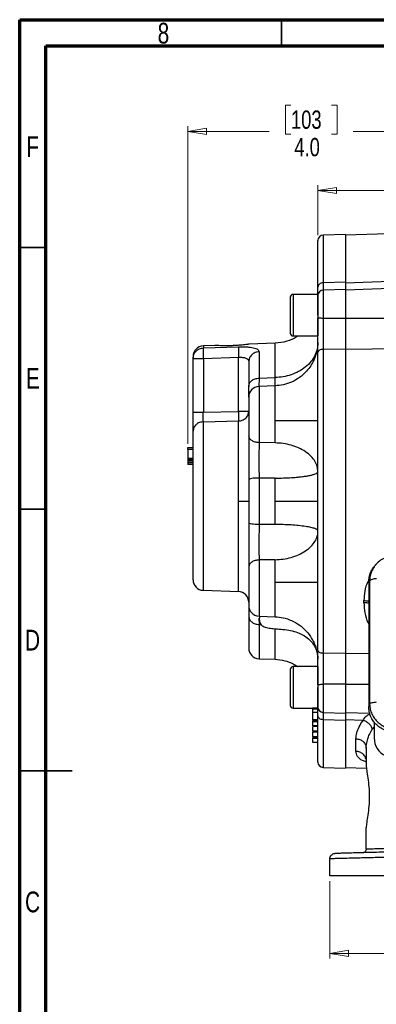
# Model space of a CAD drawing. Header units: inches. Extents: x 0.6 to 16.3, y 0.2 to 11.5.
# Tile 2 of 17: x 0.6 to 3.3, y 4.1 to 11.5. Entities that reach past the tile are written whole.
import ezdxf

# ---------------------------------------------------------------- set-up
doc = ezdxf.new("R2010")
doc.units = ezdxf.units.IN
doc.header["$MEASUREMENT"] = 0
doc.styles.add('SLDTEXTSTYLE0', font='TXT', dxfattribs={"width": 0.75})
doc.dimstyles.new('SLDDIMSTYLE0', dxfattribs={"dimtxt": 0.137795, "dimasz": 0.14, "dimexe": 0, "dimexo": 0.0625, "dimgap": 0.034449, "dimtad": 0, "dimdec": 1, "dimlfac": 1.5, "dimrnd": 1e-09, "dimzin": 4, "dimdsep": 46, "dimtxsty": 'SLDTEXTSTYLE0', "dimblk1": 'CLOSED', "dimblk2": 'CLOSED', "dimsah": 1, "dimcen": 0.09, "dimadec": 0, "dimazin": 1, "dimtfac": 1, "dimtdec": 1, "dimtofl": 0, "dimtmove": 0, "dimatfit": 3, "dimldrblk": 'CLOSED', "dimfxl": 0, "dimfrac": 2, "dimtolj": 1, "dimtzin": 12, "dimarcsym": 0})
doc.dimstyles.new('SLDDIMSTYLE1', dxfattribs={"dimtxt": 0.137795, "dimasz": 0.14, "dimexe": 0, "dimexo": 0.0625, "dimgap": 0.034449, "dimtad": 0, "dimdec": 1, "dimlfac": 1.5, "dimrnd": 1e-09, "dimzin": 12, "dimdsep": 46, "dimtxsty": 'SLDTEXTSTYLE0', "dimblk1": 'CLOSED', "dimblk2": 'CLOSED', "dimsah": 1, "dimcen": 0.09, "dimadec": 0, "dimazin": 3, "dimtfac": 1, "dimtdec": 1, "dimtofl": 0, "dimtmove": 0, "dimatfit": 3, "dimldrblk": 'CLOSED', "dimfxl": 0, "dimfrac": 2, "dimtolj": 1, "dimtzin": 12, "dimarcsym": 0})

# ---------------------------------------------------------------- blocks, each defined once
blk = doc.blocks.new('_Closed')
at = {"color": 0, "linetype": 'ByBlock', "lineweight": -2}
for p, q in [((-1, 0.166667), (0, 0)), ((-1, 0.166667), (-1, -0.166667)), ((0, 0), (-1, -0.166667)), ((0, 0), (-1, 0))]:
    blk.add_line(p, q, dxfattribs=at)
blk = doc.blocks.new('_D')
at = {"color": 7, "linetype": 'Continuous', "lineweight": 0}
for p, q in [((2.6308, 10.8544), (2.5888, 10.8544)), ((2.5888, 10.8544), (2.5888, 10.6356)), ((2.9362, 10.8544), (2.9782, 10.8544)), ((2.9782, 10.8544), (2.9782, 10.6356)), ((1.8547, 8.3075), (1.8547, 10.6953)), ((1.8547, 10.6559), (2.468, 10.6559)), ((2.5888, 10.6356), (2.6308, 10.6356)), ((2.9782, 10.6356), (2.9362, 10.6356)), ((4.5497, 10.6559), (3.0991, 10.6559))]:
    blk.add_line(p, q, dxfattribs=at)
at = {"color": 7, "linetype": 'Continuous', "lineweight": 18, "xscale": 0.14, "yscale": 0.14, "rotation": 180.0000000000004}
blk.add_blockref('_Closed', (1.8547, 10.6559), dxfattribs=at)
at = {"color": 7, "linetype": 'Continuous', "lineweight": 18, "xscale": 0.14, "yscale": 0.14}
blk.add_blockref('_Closed', (4.5497, 10.6559), dxfattribs=at)
at = {"color": 7, "linetype": 'Continuous', "lineweight": 18, "char_height": 0.1378, "attachment_point": 1, "style": 'SLDTEXTSTYLE0'}
for s, insert in [('103', (2.6308, 10.8132)), ('4.0', (2.6562, 10.6071))]:
    blk.add_mtext(s, dxfattribs=dict(at, insert=insert))
blk = doc.blocks.new('_D_1')
at = {"color": 7, "linetype": 'Continuous', "lineweight": 0}
for p, q in [((3.5674, 10.4096), (3.5254, 10.4096)), ((3.5254, 10.4096), (3.5254, 10.1909)), ((3.771, 10.4096), (3.813, 10.4096)), ((3.813, 10.4096), (3.813, 10.1909)), ((2.8334, 9.8751), (2.8334, 10.2506)), ((2.8334, 10.2112), (3.4046, 10.2112)), ((3.5254, 10.1909), (3.5674, 10.1909)), ((3.813, 10.1909), (3.771, 10.1909)), ((4.5497, 10.2112), (3.9339, 10.2112))]:
    blk.add_line(p, q, dxfattribs=at)
at = {"color": 7, "linetype": 'Continuous', "lineweight": 18, "xscale": 0.14, "yscale": 0.14}
for p, rotation in [((2.8334, 10.2112), 180.0000000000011), ((4.5497, 10.2112), 1.119555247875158e-12)]:
    blk.add_blockref('_Closed', p, dxfattribs=dict(at, rotation=rotation))
at = {"color": 7, "linetype": 'Continuous', "lineweight": 18, "char_height": 0.1378, "attachment_point": 1, "style": 'SLDTEXTSTYLE0'}
for s, insert in [('65', (3.5674, 10.3685)), ('2.6', (3.542, 10.1624))]:
    blk.add_mtext(s, dxfattribs=dict(at, insert=insert))
blk = doc.blocks.new('_D_4')
at = {"color": 7, "linetype": 'Continuous', "lineweight": 0}
for p, q in [((2.9231, 5.0186), (2.9231, 4.4353)), ((6.1764, 5.0186), (6.1764, 4.4353)), ((5.2621, 4.6732), (5.2202, 4.6732)), ((5.2202, 4.6732), (5.2202, 4.4544)), ((5.5676, 4.6732), (5.6096, 4.6732)), ((5.6096, 4.6732), (5.6096, 4.4544)), ((2.9231, 4.4747), (5.0993, 4.4747)), ((5.2202, 4.4544), (5.2621, 4.4544)), ((5.6096, 4.4544), (5.5676, 4.4544)), ((6.1764, 4.4747), (5.7304, 4.4747))]:
    blk.add_line(p, q, dxfattribs=at)
at = {"color": 7, "linetype": 'Continuous', "lineweight": 18, "xscale": 0.14, "yscale": 0.14, "rotation": 180.0000000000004}
blk.add_blockref('_Closed', (2.9231, 4.4747, -1.6791), dxfattribs=at)
at = {"color": 7, "linetype": 'Continuous', "lineweight": 18, "xscale": 0.14, "yscale": 0.14}
blk.add_blockref('_Closed', (6.1764, 4.4747, -1.6791), dxfattribs=at)
at = {"color": 7, "linetype": 'Continuous', "lineweight": 18, "char_height": 0.1378, "attachment_point": 1, "style": 'SLDTEXTSTYLE0'}
for s, insert in [('124', (5.2621, 4.632)), ('4.9', (5.2876, 4.4259))]:
    blk.add_mtext(s, dxfattribs=dict(at, insert=insert))

msp = doc.modelspace()

# ---------------------------------------------------------------- linework, layer by layer
at = {"color": 7, "linetype": 'Continuous', "lineweight": 70}
for p, q in [((0.5906, 0.1969), (0.5906, 11.4961)), ((0.5906, 11.4961), (16.3386, 11.4961)), ((0.7874, 0.3937), (0.7874, 11.2992)), ((0.7874, 11.2992), (16.1417, 11.2992))]:
    msp.add_line(p, q, dxfattribs=at)
at = {"color": 7, "linetype": 'Continuous', "lineweight": 35}
for p, q in [((2.5591, 11.2992), (2.5591, 11.4961)), ((0.7874, 9.7835), (0.5906, 9.7835)), ((0.7874, 7.815), (0.5906, 7.815)), ((0.5906, 5.8465), (0.9843, 5.8465)), ((0.7874, 5.8465), (0.5906, 5.8465))]:
    msp.add_line(p, q, dxfattribs=at)
at = {"color": 7, "linetype": 'Continuous', "lineweight": 25}
for p, q in [((4.5497, 9.9277), (3.04, 9.8749)), ((3.0401, 9.8816), (2.872, 9.8757)), ((3.0401, 9.5173), (4.5497, 9.5703)), ((3.0401, 9.5233), (2.872, 9.5173)), ((4.5497, 9.5148), (3.04, 9.4621)), ((2.6254, 9.4089), (2.6254, 9.1389)), ((2.8334, 9.4303), (2.6467, 9.4303)), ((2.8334, 9.4303), (2.8334, 9.1176)), ((3.0401, 9.4678), (2.872, 9.462)), ((2.8334, 9.3957), (2.8315, 9.379)), ((2.8334, 9.2739), (2.8334, 9.255)), ((3.0401, 9.25), (2.872, 9.2499)), ((4.5497, 9.2512), (3.0401, 9.2494)), ((2.6467, 9.1176), (2.8334, 9.1176)), ((2.058, 9.0467), (1.972, 9.0437)), ((1.972, 9.0283), (2.2362, 9.036)), ((2.5118, 9.0626), (2.3154, 9.0557)), ((2.3906, 8.999), (2.3906, 8.8007)), ((3.0401, 9.0189), (2.872, 9.0171)), ((2.872, 9.0171), (2.872, 6.7315)), ((4.5497, 9.0319), (3.0401, 9.016)), ((1.8947, 8.9494), (1.972, 8.9494)), ((1.8947, 8.5441), (1.8947, 8.9494)), ((1.972, 8.9494), (2.2362, 8.9572)), ((1.972, 8.9494), (1.972, 8.5441)), ((2.2362, 8.5498), (2.2362, 8.9572)), ((2.3906, 8.8007), (2.5117, 8.805)), ((2.5118, 8.7426), (2.3906, 8.7384)), ((1.972, 8.5441), (2.2362, 8.5498)), ((1.972, 8.4726), (2.2362, 8.4786)), ((2.5117, 8.3135), (2.3906, 8.3156)), ((1.8547, 8.2794), (1.8947, 8.2794)), ((1.8947, 8.2647), (1.8547, 8.2647)), ((1.8547, 8.2647), (1.8547, 8.1989)), ((1.8547, 8.2578), (1.8547, 8.2541)), ((1.8547, 8.1989), (1.8947, 8.1989)), ((1.8547, 8.1893), (1.8947, 8.1893)), ((1.8547, 8.1799), (1.8947, 8.1799)), ((1.8547, 8.1799), (1.8547, 8.1641)), ((1.8947, 8.1641), (1.8547, 8.1641)), ((1.8947, 8.1512), (1.8547, 8.1512)), ((2.3134, 8.0376), (2.3134, 7.8743)), ((2.5117, 8.0485), (2.3906, 8.0494)), ((2.3906, 8.0494), (2.3906, 7.6993)), ((2.5117, 7.8743), (2.5117, 8.0485)), ((2.2362, 7.8743), (2.3134, 7.8743)), ((2.3134, 7.8743), (2.3134, 7.7111)), ((2.5117, 7.8743), (2.8334, 7.8743)), ((2.5117, 7.7001), (2.5117, 7.8743)), ((2.5117, 7.7001), (2.3906, 7.6993)), ((2.5117, 7.4352), (2.3906, 7.4331)), ((3.2722, 7.4017), (3.2646, 7.3934)), ((3.2754, 7.4043), (3.2728, 7.4012)), ((3.2227, 7.2759), (3.2158, 7.2682)), ((3.2158, 7.2682), (3.2158, 6.3287)), ((3.2227, 7.2759), (3.2227, 6.3493)), ((1.972, 7.205), (2.2362, 7.1957)), ((3.1792, 7.1114), (3.1792, 7.1277)), ((2.3906, 7.0103), (2.5118, 7.0061)), ((2.3906, 6.9479), (2.4056, 6.9474)), ((2.3906, 6.6904), (2.5118, 6.6861)), ((3.0401, 6.7298), (2.872, 6.7315)), ((2.6254, 6.6097), (2.6254, 6.3397)), ((2.8334, 6.6311), (2.6467, 6.6311)), ((2.8334, 6.6311), (2.8334, 6.3184)), ((2.8334, 6.4937), (2.8334, 6.4747)), ((3.0401, 6.4987), (2.872, 6.4988)), ((2.6467, 6.3184), (2.8334, 6.3184)), ((2.8334, 6.3184), (2.7934, 6.3184)), ((2.8334, 6.3108), (2.7934, 6.3108)), ((3.2158, 6.3287), (3.2227, 6.3493)), ((2.8334, 6.2866), (2.7934, 6.2866)), ((2.8334, 6.2307), (2.7934, 6.2307)), ((2.7934, 6.2289), (2.8334, 6.2289)), ((2.7934, 6.2246), (2.7934, 6.2164)), ((2.872, 6.2867), (3.0401, 6.2809)), ((3.0401, 6.2254), (2.872, 6.2313)), ((3.04, 6.2865), (3.2232, 6.2802)), ((3.1728, 6.2267), (3.0401, 6.2314)), ((2.8334, 6.2164), (2.7934, 6.2164)), ((2.8334, 6.1852), (2.7934, 6.1852)), ((2.7934, 6.184), (2.8334, 6.184)), ((2.7934, 6.1485), (2.8334, 6.1485)), ((2.7934, 6.148), (2.8334, 6.148)), ((3.2564, 6.2146), (3.2564, 6.0952)), ((2.7934, 6.141), (2.8334, 6.141)), ((2.7934, 6.1058), (2.8334, 6.1058)), ((2.8334, 6.1012), (2.7934, 6.1012)), ((2.8334, 6.0904), (2.7934, 6.0904)), ((3.1192, 5.995), (3.1192, 6.089)), ((2.7934, 6.0638), (2.8334, 6.0638)), ((3.1964, 6.0177), (3.1964, 5.8897)), ((2.872, 5.873), (3.0401, 5.8671)), ((3.04, 5.8737), (3.1985, 5.8682)), ((3.1964, 5.2581), (3.1964, 5.4195)), ((2.9231, 5.0579), (2.9231, 5.186))]:
    msp.add_line(p, q, dxfattribs=at)
at = {"color": 8, "linetype": 'Continuous', "lineweight": 25}
for p, q in [((2.872, 9.8757), (2.872, 9.5173)), ((2.6467, 9.4303), (2.6467, 9.1176)), ((2.872, 9.462), (2.872, 9.2499)), ((1.972, 9.0437), (1.972, 9.0283)), ((2.3906, 8.7384), (2.3906, 8.3156)), ((1.972, 7.205), (1.972, 8.4726)), ((2.2362, 7.1957), (2.2362, 7.8743)), ((2.3906, 7.4331), (2.3906, 7.0103)), ((2.3906, 6.9479), (2.3906, 6.6904)), ((3.0401, 6.7327), (3.2158, 6.7309)), ((2.6467, 6.6311), (2.6467, 6.3184)), ((2.872, 6.4988), (2.872, 6.2867)), ((3.0401, 6.4992), (3.2158, 6.4992)), ((2.872, 6.2313), (2.872, 5.873)), ((3.2564, 6.1775), (3.2426, 6.1611))]:
    msp.add_line(p, q, dxfattribs=at)
at = {"color": 7, "linetype": 'Continuous', "lineweight": 25}
for centre, radius, start, end in [((2.8734, 9.8357), 0.04, 92, 180), ((2.6467, 9.4089), 0.0213, 90, 180), ((2.8734, 9.422), 0.04, 92, 180), ((2.6467, 9.1389), 0.0213, 180, 270), ((1.9747, 8.9637), 0.08, 92, 180), ((2.3934, 8.6584), 0.08, 92, 180), ((1.9747, 7.2849), 0.08, 180, 268), ((2.2334, 7.1158), 0.08, 0, 88), ((2.3934, 7.0903), 0.08, 180, 268.00001), ((2.3934, 6.7703), 0.08, 180, 268.00001), ((2.6467, 6.6097), 0.0213, 90, 180), ((2.6467, 6.3397), 0.0213, 180, 270), ((2.8734, 6.3267), 0.04, 180, 268), ((3.4107, 6.0974), 0.1543, 180.83455, 243.55199), ((2.8734, 5.913), 0.04, 180, 268)]:
    msp.add_arc(centre, radius, start, end, dxfattribs=at)
for points in [[(3.0401, 9.8816), (3.0401, 9.8796), (3.0401, 9.8756), (3.0401, 9.8437), (3.0401, 9.7933), (3.0401, 9.7225), (3.0401, 9.6341), (3.0401, 9.5602), (3.0401, 9.5233)], [(2.872, 9.5173), (2.8669, 9.5167), (2.8567, 9.5155), (2.844, 9.5078), (2.8351, 9.4971), (2.834, 9.4887), (2.8334, 9.4845)], [(2.872, 9.2499), (2.8669, 9.25), (2.8567, 9.2502), (2.844, 9.2514), (2.8351, 9.2531), (2.834, 9.2544), (2.8334, 9.255)], [(1.8947, 8.9494), (1.8959, 8.9595), (1.8982, 8.9798), (1.9159, 9.0055), (1.9413, 9.0239), (1.9618, 9.0268), (1.972, 9.0283)], [(2.3906, 8.999), (2.3804, 8.9975), (2.36, 8.9947), (2.3346, 8.977), (2.3169, 8.9522), (2.3146, 8.9327), (2.3134, 8.923)], [(2.872, 9.0171), (2.8669, 9.0167), (2.8567, 9.0158), (2.844, 9.0105), (2.8351, 9.0031), (2.834, 8.9972), (2.8334, 8.9943)], [(3.0401, 9.0189), (3.0401, 8.9622), (3.0401, 8.8488), (3.0401, 8.6655), (3.0401, 8.4751), (3.0401, 8.2782), (3.0401, 8.0773), (3.0401, 7.8743), (3.0401, 7.6713), (3.0401, 7.4704), (3.0401, 7.2736), (3.0401, 7.0831), (3.0401, 6.8999), (3.0401, 6.7865), (3.0401, 6.7298)], [(2.3134, 8.7382), (2.3146, 8.7462), (2.3169, 8.7622), (2.3346, 8.7826), (2.36, 8.7972), (2.3804, 8.7996), (2.3906, 8.8007)], [(1.8947, 8.5441), (1.8959, 8.5441), (1.8982, 8.5441), (1.9159, 8.5441), (1.9413, 8.5441), (1.9618, 8.5441), (1.972, 8.5441)], [(2.3134, 8.5498), (2.3123, 8.5498), (2.31, 8.5498), (2.2922, 8.5498), (2.2668, 8.5498), (2.2464, 8.5498), (2.2362, 8.5498)], [(1.972, 8.4726), (1.9618, 8.4713), (1.9413, 8.4686), (1.9159, 8.452), (1.8982, 8.4287), (1.8959, 8.4103), (1.8947, 8.4012)], [(2.5117, 8.3135), (2.5117, 8.3257), (2.5117, 8.35), (2.5117, 8.392), (2.5117, 8.4364), (2.5117, 8.467), (2.5117, 8.4823)], [(2.3906, 8.3156), (2.3804, 8.3166), (2.36, 8.3185), (2.3346, 8.3307), (2.3169, 8.3476), (2.3146, 8.361), (2.3134, 8.3677)], [(2.3906, 8.0494), (2.3804, 8.0492), (2.36, 8.0487), (2.3346, 8.046), (2.3169, 8.0421), (2.3146, 8.0391), (2.3134, 8.0376)], [(2.3906, 7.6993), (2.3804, 7.6995), (2.36, 7.6999), (2.3346, 7.7027), (2.3169, 7.7065), (2.3146, 7.7096), (2.3134, 7.7111)], [(2.3906, 7.4331), (2.3804, 7.4321), (2.36, 7.4301), (2.3346, 7.418), (2.3169, 7.401), (2.3146, 7.3877), (2.3134, 7.381)], [(2.5117, 7.2663), (2.5117, 7.2817), (2.5117, 7.3123), (2.5117, 7.3567), (2.5117, 7.3987), (2.5117, 7.423), (2.5117, 7.4352)], [(2.3134, 7.0105), (2.3146, 7.0025), (2.3169, 6.9864), (2.3346, 6.966), (2.36, 6.9515), (2.3804, 6.9491), (2.3906, 6.9479)], [(2.872, 6.7315), (2.8669, 6.732), (2.8567, 6.7328), (2.844, 6.7382), (2.8351, 6.7456), (2.834, 6.7514), (2.8334, 6.7544)], [(2.8334, 6.4937), (2.834, 6.4943), (2.8351, 6.4956), (2.844, 6.4973), (2.8567, 6.4985), (2.8669, 6.4987), (2.872, 6.4988)], [(2.872, 6.2313), (2.8669, 6.232), (2.8567, 6.2332), (2.844, 6.2408), (2.8351, 6.2515), (2.834, 6.26), (2.8334, 6.2642)], [(3.0401, 6.2254), (3.0401, 6.1885), (3.0401, 6.1145), (3.0401, 6.0262), (3.0401, 5.9554), (3.0401, 5.9049), (3.0401, 5.873), (3.0401, 5.8691), (3.0401, 5.8671)], [(3.1192, 6.089), (3.1294, 6.0876), (3.1498, 6.0849), (3.1752, 6.0683), (3.193, 6.0451), (3.1953, 6.0268), (3.1964, 6.0177)], [(3.1964, 5.2581), (3.196, 5.2547), (3.1953, 5.2478), (3.1893, 5.2391), (3.1807, 5.2329), (3.1739, 5.232), (3.1704, 5.2315)], [(2.9231, 5.186), (2.9237, 5.1912), (2.9248, 5.2015), (2.9338, 5.2146), (2.9466, 5.2239), (2.9569, 5.2253), (2.962, 5.226)], [(3.7128, 5.0579), (3.6778, 5.0579), (3.6077, 5.0579), (3.5052, 5.0579), (3.4066, 5.0579), (3.3136, 5.0579), (3.2277, 5.0579), (3.1503, 5.0579), (3.0826, 5.0579), (3.0256, 5.0579), (2.9803, 5.0579), (2.9476, 5.0579), (2.9269, 5.0579), (2.9244, 5.0579), (2.9231, 5.0579)]]:
    msp.add_open_spline(points, degree=3, dxfattribs=at)
for points, knots in [([(2.8334, 9.4845), (2.8334, 9.5193), (2.8334, 9.5896), (2.8334, 9.6751), (2.8334, 9.7454), (2.8334, 9.7967), (2.8334, 9.8296), (2.8334, 9.8337), (2.8334, 9.8357)], [0, 0, 0, 0, 0.159871, 0.322659, 0.488197, 0.657713, 0.828391, 1, 1, 1, 1]), ([(2.8334, 9.4186), (2.8334, 9.4185), (2.8334, 9.4173), (2.8334, 9.4272), (2.8334, 9.4481), (2.8334, 9.4724), (2.8334, 9.4845)], [0, 0, 0, 0, 0.037863, 0.358526, 0.67928, 1, 1, 1, 1]), ([(3.0401, 9.5233), (3.0401, 9.5125), (3.0401, 9.491), (3.0401, 9.4724), (3.0401, 9.4635), (3.0401, 9.4646), (3.0401, 9.4648)], [0, 0, 0, 0, 0.314247, 0.626862, 0.939392, 1, 1, 1, 1]), ([(2.8334, 9.2739), (2.8334, 9.2844), (2.8334, 9.3054), (2.8334, 9.3354), (2.8334, 9.3627), (2.8334, 9.3859), (2.8334, 9.4043), (2.8334, 9.4163), (2.8334, 9.4221), (2.8334, 9.4214), (2.8334, 9.4212)], [0, 0, 0, 0, 0.1352, 0.270399, 0.405598, 0.540798, 0.675997, 0.811196, 0.946395, 1, 1, 1, 1]), ([(3.0401, 9.4666), (3.0401, 9.4669), (3.0401, 9.4677), (3.0401, 9.4585), (3.0401, 9.4399), (3.0401, 9.4122), (3.0401, 9.3775), (3.0401, 9.3375), (3.0401, 9.2941), (3.0401, 9.2647), (3.0401, 9.25)], [0, 0, 0, 0, 0.061053, 0.195188, 0.329323, 0.463459, 0.597594, 0.731729, 0.865865, 1, 1, 1, 1]), ([(2.8334, 8.9943), (2.8334, 9.0138), (2.8334, 9.0527), (2.8334, 9.1183), (2.8334, 9.1865), (2.8334, 9.2322), (2.8334, 9.255)], [0, 0, 0, 0, 0.250001, 0.499962, 0.749995, 1, 1, 1, 1]), ([(2.872, 9.2499), (2.872, 9.2314), (2.8719, 9.1983), (2.8719, 9.1541), (2.8719, 9.1176), (2.8719, 9.0889), (2.8719, 9.0615), (2.872, 9.0386), (2.872, 9.0235), (2.872, 9.0171)], [0, 0, 0, 0, 0.227167, 0.405662, 0.543405, 0.681946, 0.778223, 0.906866, 1, 1, 1, 1]), ([(3.0401, 9.25), (3.0401, 9.2297), (3.0401, 9.1891), (3.0401, 9.1288), (3.0401, 9.0708), (3.0401, 9.0362), (3.0401, 9.0189)], [0, 0, 0, 0, 0.250657, 0.500013, 0.7493, 1, 1, 1, 1]), ([(2.682, 9.1176), (2.6784, 9.1149), (2.6539, 9.0963), (2.5966, 9.0728), (2.5411, 9.0661), (2.5117, 9.0625)], [0, 0, 0, 0, 0.074439, 0.509882, 1, 1, 1, 1]), ([(2.2627, 9.0492), (2.2524, 9.0483), (2.2318, 9.0466), (2.197, 9.0447), (2.162, 9.0438), (2.1288, 9.0438), (2.0995, 9.0445), (2.0765, 9.0456), (2.061, 9.0465), (2.059, 9.0466), (2.058, 9.0467)], [0, 0, 0, 0, 0.125273, 0.250246, 0.375386, 0.500422, 0.625069, 0.749904, 0.874944, 1, 1, 1, 1]), ([(2.2362, 9.036), (2.236, 9.0335), (2.2355, 9.0284), (2.2353, 9.0097), (2.2355, 8.9852), (2.236, 8.9666), (2.2362, 8.9572)], [0, 0, 0, 0, 0.250114, 0.5, 0.749886, 1, 1, 1, 1]), ([(2.2362, 9.036), (2.2466, 9.0362), (2.2674, 9.0366), (2.2971, 9.0357), (2.3243, 9.0335), (2.3555, 9.0285), (2.3844, 9.0184), (2.3885, 9.0055), (2.3906, 8.999)], [0, 0, 0, 0, 0.120862, 0.242382, 0.365041, 0.48991, 0.743079, 1, 1, 1, 1]), ([(2.3154, 9.0557), (2.3147, 9.0556), (2.3134, 9.0554), (2.3024, 9.0539), (2.2859, 9.0517), (2.2705, 9.05), (2.2627, 9.0492)], [0, 0, 0, 0, 0.249961, 0.499802, 0.748817, 1, 1, 1, 1]), ([(2.8334, 9.0676), (2.8333, 9.062), (2.8331, 9.051), (2.8306, 9.0292), (2.8265, 9.0067), (2.8214, 8.9866), (2.8152, 8.9662), (2.8028, 8.9339), (2.7807, 8.8933), (2.7449, 8.8467), (2.697, 8.8037), (2.6377, 8.7698), (2.5752, 8.7483), (2.5325, 8.7445), (2.5117, 8.7426)], [0, 0, 0, 0, 0.081397, 0.157345, 0.224225, 0.254468, 0.283554, 0.342175, 0.435359, 0.529987, 0.65314, 0.773406, 0.889752, 1, 1, 1, 1]), ([(2.8334, 9.0659), (2.8324, 9.0503), (2.8302, 9.0181), (2.8124, 8.9705), (2.783, 8.9245), (2.7415, 8.8833), (2.6903, 8.8494), (2.6328, 8.8247), (2.5725, 8.8091), (2.5316, 8.8063), (2.5117, 8.805)], [0, 0, 0, 0, 0.116891, 0.240466, 0.368936, 0.500001, 0.631065, 0.759535, 0.883109, 1, 1, 1, 1]), ([(1.8947, 8.9622), (1.8947, 8.9625), (1.8947, 8.9636), (1.8947, 8.9551), (1.8947, 8.9494)], [0, 0, 0, 0, 0.333333, 1, 1, 1, 1]), ([(1.972, 9.0283), (1.9718, 9.0269), (1.9715, 9.0244), (1.9711, 9.0154), (1.971, 9.0007), (1.9712, 8.9776), (1.9717, 8.9588), (1.972, 8.9494)], [0, 0, 0, 0, 0.162098, 0.299687, 0.500675, 0.750221, 1, 1, 1, 1]), ([(2.8334, 7.8743), (2.8334, 7.9425), (2.8334, 8.0785), (2.8334, 8.2797), (2.8334, 8.4742), (2.8334, 8.6593), (2.8334, 8.8338), (2.8334, 8.9411), (2.8334, 8.9943)], [0, 0, 0, 0, 0.171591, 0.342266, 0.511803, 0.67732, 0.840119, 1, 1, 1, 1]), ([(2.2362, 8.9572), (2.2417, 8.9574), (2.2524, 8.9579), (2.2674, 8.957), (2.2807, 8.955), (2.2922, 8.9516), (2.3015, 8.9467), (2.311, 8.938), (2.3124, 8.9291), (2.3134, 8.923)], [0, 0, 0, 0, 0.12616, 0.248221, 0.366931, 0.483104, 0.607883, 0.735397, 1, 1, 1, 1]), ([(2.3134, 8.923), (2.3134, 8.9204), (2.3134, 8.9152), (2.3134, 8.9068), (2.3134, 8.8979), (2.3134, 8.8885), (2.3134, 8.8786), (2.3134, 8.8681), (2.3134, 8.8573), (2.3134, 8.8494), (2.3134, 8.8433), (2.3134, 8.8355), (2.3134, 8.8231), (2.3134, 8.8085), (2.3134, 8.7821), (2.3134, 8.7579), (2.3134, 8.7382)], [0, 0, 0, 0, 0.062507, 0.125014, 0.1875211, 0.2500283, 0.3125314, 0.3750343, 0.4375371, 0.5000393, 0.5041018, 0.5361409, 0.6251774, 0.6932926, 0.7500665, 1, 1, 1, 1]), ([(2.3134, 8.6581), (2.3134, 8.6589), (2.3134, 8.6632), (2.3134, 8.6884), (2.3134, 8.7216), (2.3134, 8.7382)], [0, 0, 0, 0, 0.0919576, 0.5461185, 1, 1, 1, 1]), ([(2.3134, 8.6579), (2.3134, 8.658), (2.3134, 8.6594), (2.3134, 8.6537), (2.3134, 8.6405), (2.3134, 8.6189), (2.3134, 8.591), (2.3134, 8.5578), (2.3134, 8.521), (2.3134, 8.4952), (2.3134, 8.4823)], [0, 0, 0, 0, 0.021676, 0.161435, 0.301195, 0.440955, 0.580715, 0.720476, 0.860238, 1, 1, 1, 1]), ([(1.8947, 8.4012), (1.8947, 8.4089), (1.8947, 8.4242), (1.8947, 8.4592), (1.8947, 8.4999), (1.8947, 8.5294), (1.8947, 8.5441)], [0, 0, 0, 0, 0.250351, 0.500132, 0.750013, 1, 1, 1, 1]), ([(1.972, 8.4726), (1.9718, 8.4767), (1.9715, 8.4844), (1.9715, 8.5024), (1.9716, 8.5225), (1.9718, 8.5373), (1.972, 8.5441)], [0, 0, 0, 0, 0.26095, 0.499965, 0.768507, 1, 1, 1, 1]), ([(2.2362, 8.4786), (2.246, 8.4798), (2.2664, 8.4824), (2.2924, 8.4991), (2.3101, 8.5228), (2.3123, 8.541), (2.3134, 8.5498)], [0, 0, 0, 0, 0.240554, 0.499998, 0.759443, 1, 1, 1, 1]), ([(2.2362, 8.5498), (2.2363, 8.5425), (2.2366, 8.5278), (2.2367, 8.5076), (2.2366, 8.4902), (2.2363, 8.4824), (2.2362, 8.4786)], [0, 0, 0, 0, 0.250045, 0.5, 0.749955, 1, 1, 1, 1]), ([(2.2362, 7.8743), (2.2362, 7.9044), (2.2362, 7.9653), (2.2362, 8.056), (2.2362, 8.1451), (2.2362, 8.2297), (2.2362, 8.3074), (2.2362, 8.3757), (2.2362, 8.4341), (2.2362, 8.4639), (2.2362, 8.4786)], [0, 0, 0, 0, 0.120864, 0.245205, 0.371977, 0.5, 0.628023, 0.754795, 0.879136, 1, 1, 1, 1]), ([(2.3134, 8.4823), (2.3134, 8.4613), (2.3134, 8.4193), (2.3134, 8.3849), (2.3134, 8.3677)], [0, 0, 0, 0, 0.500004, 1, 1, 1, 1]), ([(2.5117, 8.4823), (2.5341, 8.4823), (2.5802, 8.4823), (2.6474, 8.4823), (2.7101, 8.4823), (2.7641, 8.4823), (2.8041, 8.4823), (2.829, 8.4823), (2.832, 8.4823), (2.8334, 8.4823)], [0, 0, 0, 0, 0.131414, 0.27096, 0.415989, 0.563118, 0.715466, 0.862131, 1, 1, 1, 1]), ([(1.8947, 7.8743), (1.8947, 7.9015), (1.8947, 7.9558), (1.8947, 8.0357), (1.8947, 8.1126), (1.8947, 8.1849), (1.8947, 8.2513), (1.8947, 8.3103), (1.8947, 8.3617), (1.8947, 8.388), (1.8947, 8.4012)], [0, 0, 0, 0, 0.125, 0.25, 0.375, 0.5, 0.625, 0.75, 0.875, 1, 1, 1, 1]), ([(2.3134, 8.3677), (2.3134, 8.3441), (2.3134, 8.297), (2.3134, 8.214), (2.3134, 8.1262), (2.3134, 8.0671), (2.3134, 8.0376)], [0, 0, 0, 0, 0.249422, 0.498998, 0.749372, 1, 1, 1, 1]), ([(2.3906, 8.3156), (2.3906, 8.3027), (2.3905, 8.2786), (2.3904, 8.2328), (2.3903, 8.1905), (2.3904, 8.1537), (2.3904, 8.1314), (2.3904, 8.1098), (2.3905, 8.0885), (2.3906, 8.0674), (2.3906, 8.0551), (2.3906, 8.0494)], [0, 0, 0, 0, 0.173064, 0.322538, 0.542383, 0.642099, 0.716588, 0.777662, 0.869886, 0.939821, 1, 1, 1, 1]), ([(2.8334, 8.0974), (2.8324, 8.1103), (2.8302, 8.1369), (2.8124, 8.1764), (2.783, 8.2145), (2.7415, 8.2486), (2.6903, 8.2767), (2.6328, 8.2971), (2.5725, 8.3101), (2.5316, 8.3124), (2.5117, 8.3135)], [0, 0, 0, 0, 0.116891, 0.240465, 0.368935, 0.5, 0.631065, 0.759535, 0.883109, 1, 1, 1, 1]), ([(1.8547, 8.2647), (1.8547, 8.2669), (1.8547, 8.27), (1.8547, 8.2736), (1.8547, 8.2758), (1.8547, 8.2774), (1.8547, 8.2791), (1.8547, 8.2793), (1.8547, 8.2794)], [0, 0, 0, 0, 0.290701, 0.41263, 0.524718, 0.633152, 0.744726, 1, 1, 1, 1]), ([(1.8547, 8.1989), (1.8547, 8.1988), (1.8547, 8.1985), (1.8547, 8.197), (1.8547, 8.1951), (1.8547, 8.1934), (1.8547, 8.1915), (1.8547, 8.19), (1.8547, 8.1893)], [0, 0, 0, 0, 0.2667185, 0.5306434, 0.6587155, 0.7719916, 0.8881672, 1, 1, 1, 1]), ([(1.8547, 8.1893), (1.8547, 8.1887), (1.8547, 8.1874), (1.8547, 8.185), (1.8547, 8.1825), (1.8547, 8.1804), (1.8547, 8.18), (1.8547, 8.1799)], [0, 0, 0, 0, 0.10459, 0.216486, 0.458562, 0.725093, 1, 1, 1, 1]), ([(1.8547, 8.1641), (1.8547, 8.1624), (1.8547, 8.1592), (1.8547, 8.1551), (1.8547, 8.1526), (1.8547, 8.1514), (1.8547, 8.1512), (1.8547, 8.1512)], [0, 0, 0, 0, 0.268583, 0.536194, 0.784903, 0.899197, 1, 1, 1, 1]), ([(2.5117, 8.0485), (2.5331, 8.0488), (2.5756, 8.0494), (2.6281, 8.0521), (2.6687, 8.0551), (2.7017, 8.0583), (2.7245, 8.0612), (2.7375, 8.0631), (2.7446, 8.0641), (2.7544, 8.0657), (2.7676, 8.0682), (2.7798, 8.0707), (2.7909, 8.0734), (2.8007, 8.0762), (2.815, 8.081), (2.8299, 8.088), (2.8322, 8.0942), (2.8334, 8.0974)], [0, 0, 0, 0, 0.125419, 0.249854, 0.322793, 0.392614, 0.481726, 0.49787, 0.499951, 0.541665, 0.583379, 0.625093, 0.666778, 0.708462, 0.750146, 0.875073, 1, 1, 1, 1]), ([(1.8947, 7.2849), (1.8947, 7.2858), (1.8947, 7.2877), (1.8947, 7.3026), (1.8947, 7.3312), (1.8947, 7.3812), (1.8947, 7.4496), (1.8947, 7.5201), (1.8947, 7.5859), (1.8947, 7.6661), (1.8947, 7.7625), (1.8947, 7.8369), (1.8947, 7.8743)], [0, 0, 0, 0, 0.080201, 0.162326, 0.246217, 0.375366, 0.505561, 0.591462, 0.676029, 0.759142, 0.878615, 1, 1, 1, 1]), ([(2.8334, 6.7544), (2.8334, 6.8075), (2.8334, 6.9148), (2.8334, 7.0894), (2.8334, 7.2745), (2.8334, 7.469), (2.8334, 7.6701), (2.8334, 7.8061), (2.8334, 7.8743)], [0, 0, 0, 0, 0.159871, 0.322659, 0.488197, 0.657713, 0.828393, 1, 1, 1, 1]), ([(2.3134, 7.7111), (2.3134, 7.6817), (2.3134, 7.6228), (2.3134, 7.5352), (2.3134, 7.452), (2.3134, 7.4047), (2.3134, 7.381)], [0, 0, 0, 0, 0.2494223, 0.4989981, 0.7493724, 1, 1, 1, 1]), ([(2.3906, 7.6993), (2.3906, 7.6829), (2.3905, 7.6523), (2.3904, 7.6006), (2.3903, 7.5567), (2.3904, 7.5216), (2.3904, 7.5015), (2.3904, 7.4822), (2.3905, 7.4642), (2.3906, 7.447), (2.3906, 7.4375), (2.3906, 7.4331)], [0, 0, 0, 0, 0.1730641, 0.3225375, 0.5423828, 0.6420985, 0.7165878, 0.7776618, 0.8698863, 0.9398205, 1, 1, 1, 1]), ([(2.8277, 7.6602), (2.8229, 7.6631), (2.813, 7.6692), (2.7828, 7.6778), (2.7415, 7.6855), (2.6903, 7.6918), (2.6328, 7.6964), (2.5725, 7.6994), (2.5316, 7.6999), (2.5117, 7.7001)], [0, 0, 0, 0, 0.137574, 0.283447, 0.432267, 0.581087, 0.72696, 0.867274, 1, 1, 1, 1]), ([(2.5117, 7.4352), (2.5316, 7.4363), (2.5725, 7.4386), (2.6328, 7.4515), (2.6903, 7.472), (2.7414, 7.5001), (2.7832, 7.5342), (2.8119, 7.5723), (2.8267, 7.6008), (2.8286, 7.6163), (2.8288, 7.618)], [0, 0, 0, 0, 0.129975, 0.267381, 0.41023, 0.555965, 0.701701, 0.84455, 0.981956, 1, 1, 1, 1]), ([(3.3822, 7.4639), (3.369, 7.4604), (3.3416, 7.4531), (3.3036, 7.4319), (3.2826, 7.4117), (3.2721, 7.4017)], [0, 0, 0, 0, 0.3154754, 0.6581232, 1, 1, 1, 1]), ([(2.3134, 7.381), (2.3134, 7.3638), (2.3134, 7.3294), (2.3134, 7.2874), (2.3134, 7.2663)], [0, 0, 0, 0, 0.499997, 1, 1, 1, 1]), ([(3.2158, 7.2682), (3.2164, 7.2801), (3.2177, 7.3045), (3.2293, 7.3404), (3.245, 7.3708), (3.2597, 7.3867), (3.2654, 7.3928)], [0, 0, 0, 0, 0.261889, 0.5374167, 0.8227174, 1, 1, 1, 1]), ([(2.3134, 7.2663), (2.3134, 7.2535), (2.3134, 7.2277), (2.3134, 7.1909), (2.3134, 7.1577), (2.3134, 7.1298), (2.3134, 7.1082), (2.3134, 7.095), (2.3134, 7.0893), (2.3134, 7.0906), (2.3134, 7.0908)], [0, 0, 0, 0, 0.139762, 0.279523, 0.419284, 0.559045, 0.698805, 0.838565, 0.978324, 1, 1, 1, 1]), ([(2.5117, 7.2663), (2.5341, 7.2663), (2.5802, 7.2663), (2.6474, 7.2663), (2.7101, 7.2663), (2.7641, 7.2663), (2.8041, 7.2663), (2.829, 7.2663), (2.832, 7.2663), (2.8334, 7.2663)], [0, 0, 0, 0, 0.131414, 0.27096, 0.415989, 0.563118, 0.715466, 0.862131, 1, 1, 1, 1]), ([(3.2752, 7.2906), (3.269, 7.2908), (3.2565, 7.2912), (3.2403, 7.2874), (3.2278, 7.2823), (3.2244, 7.278), (3.2227, 7.2759)], [0, 0, 0, 0, 0.2508113, 0.5005408, 0.7502704, 1, 1, 1, 1]), ([(2.3134, 7.0713), (2.3134, 7.0672), (2.3134, 7.0539), (2.3134, 7.0283), (2.3134, 7.0105)], [0, 0, 0, 0, 0.305888, 1, 1, 1, 1]), ([(2.3147, 7.0746), (2.3144, 7.0747), (2.3137, 7.0752), (2.3136, 7.0729), (2.3135, 7.0713)], [0, 0, 0, 0, 0.33099, 1, 1, 1, 1]), ([(2.3134, 7.0105), (2.3134, 6.9865), (2.3134, 6.9387), (2.3134, 6.8806), (2.3134, 6.8462), (2.3134, 6.8278), (2.3134, 6.8205), (2.3134, 6.8137), (2.3134, 6.8073), (2.3134, 6.8015), (2.3134, 6.7961), (2.3134, 6.7913), (2.3134, 6.7883), (2.3134, 6.7861), (2.3134, 6.7834), (2.3134, 6.7799), (2.3134, 6.7767), (2.3134, 6.7743), (2.3134, 6.7726), (2.3134, 6.7713), (2.3134, 6.7705), (2.3134, 6.7704), (2.3134, 6.7703)], [0, 0, 0, 0, 0.1617844, 0.3235687, 0.4853531, 0.5172785, 0.5492039, 0.5811293, 0.6130548, 0.6449759, 0.6768969, 0.7088179, 0.7407386, 0.7429525, 0.7597027, 0.8056221, 0.8410283, 0.8703782, 0.9027838, 0.9351893, 0.9675947, 1, 1, 1, 1]), ([(2.3904, 6.9948), (2.3904, 6.9932), (2.3904, 6.9894), (2.3904, 6.9814), (2.3905, 6.9708), (2.3906, 6.959), (2.3906, 6.9514), (2.3906, 6.9479)], [0, 0, 0, 0, 0.128483, 0.316291, 0.599889, 0.814943, 1, 1, 1, 1]), ([(2.3951, 7.0101), (2.3951, 7.0098), (2.3948, 7.0077), (2.3937, 7.0013), (2.3923, 6.9932), (2.3926, 6.9806), (2.3945, 6.9689), (2.3981, 6.9575), (2.4061, 6.9444), (2.4257, 6.9296), (2.4573, 6.921), (2.4979, 6.9167), (2.5462, 6.9134), (2.599, 6.9083), (2.6538, 6.8976), (2.7023, 6.8805), (2.7462, 6.8555), (2.7784, 6.8271), (2.8023, 6.7957), (2.8185, 6.7643), (2.8296, 6.7318), (2.8308, 6.7093), (2.8312, 6.7004)], [0, 0, 0, 0, 0.005798, 0.040036, 0.07761, 0.110432, 0.125672, 0.140509, 0.168486, 0.19466, 0.250143, 0.312913, 0.379453, 0.467972, 0.551687, 0.630801, 0.699083, 0.78296, 0.832555, 0.889298, 0.956393, 1, 1, 1, 1]), ([(2.5117, 7.0061), (2.5322, 7.0043), (2.5743, 7.0005), (2.6361, 6.9795), (2.6951, 6.9462), (2.7469, 6.9006), (2.7815, 6.8542), (2.8027, 6.8141), (2.8149, 6.7841), (2.8237, 6.7553), (2.8315, 6.7204), (2.8324, 6.6998), (2.8329, 6.6864)], [0, 0, 0, 0, 0.114201, 0.234807, 0.360308, 0.489281, 0.617187, 0.679615, 0.742467, 0.807351, 0.874908, 1, 1, 1, 1]), ([(2.8334, 6.4937), (2.8334, 6.5165), (2.8334, 6.5622), (2.8334, 6.6304), (2.8334, 6.6959), (2.8334, 6.7349), (2.8334, 6.7544)], [0, 0, 0, 0, 0.250001, 0.499962, 0.749995, 1, 1, 1, 1]), ([(2.5117, 6.6861), (2.5361, 6.6836), (2.5826, 6.6789), (2.6402, 6.6579), (2.6705, 6.6385), (2.6821, 6.6311)], [0, 0, 0, 0, 0.405035, 0.7719, 1, 1, 1, 1]), ([(2.872, 6.7315), (2.872, 6.7159), (2.8719, 6.6879), (2.8719, 6.6459), (2.8719, 6.6102), (2.8719, 6.58), (2.8719, 6.5504), (2.872, 6.5243), (2.872, 6.5063), (2.872, 6.4988)], [0, 0, 0, 0, 0.227167, 0.405662, 0.543405, 0.681947, 0.778223, 0.906866, 1, 1, 1, 1]), ([(3.0401, 6.7298), (3.0401, 6.7125), (3.0401, 6.6779), (3.0401, 6.6199), (3.0401, 6.5595), (3.0401, 6.519), (3.0401, 6.4987)], [0, 0, 0, 0, 0.250658, 0.500013, 0.749301, 1, 1, 1, 1]), ([(2.8334, 6.3275), (2.8334, 6.3273), (2.8334, 6.3266), (2.8334, 6.3324), (2.8334, 6.3444), (2.8334, 6.3628), (2.8334, 6.386), (2.8334, 6.4133), (2.8334, 6.4433), (2.8334, 6.4643), (2.8334, 6.4747)], [0, 0, 0, 0, 0.053605, 0.188804, 0.324003, 0.459202, 0.594401, 0.729601, 0.8648, 1, 1, 1, 1]), ([(3.0401, 6.4987), (3.0401, 6.484), (3.0401, 6.4546), (3.0401, 6.4112), (3.0401, 6.3712), (3.0401, 6.3365), (3.0401, 6.3088), (3.0401, 6.2901), (3.0401, 6.2809), (3.0401, 6.2818), (3.0401, 6.2821)], [0, 0, 0, 0, 0.134135, 0.268271, 0.402406, 0.536541, 0.670677, 0.804812, 0.938947, 1, 1, 1, 1]), ([(2.7934, 6.3107), (2.7934, 6.3107), (2.7934, 6.3109), (2.7934, 6.3071), (2.7934, 6.2997), (2.7934, 6.2924), (2.7934, 6.2884), (2.7934, 6.2866)], [0, 0, 0, 0, 0.035401, 0.371994, 0.717903, 0.873503, 1, 1, 1, 1]), ([(2.8334, 6.2642), (2.8334, 6.2761), (2.8334, 6.3), (2.8334, 6.3206), (2.8334, 6.325), (2.8334, 6.3267)], [0, 0, 0, 0, 0.379623, 0.759288, 1, 1, 1, 1]), ([(3.4219, 6.1363), (3.4092, 6.1369), (3.3831, 6.1382), (3.3445, 6.1488), (3.3076, 6.1664), (3.2747, 6.1913), (3.2481, 6.222), (3.2292, 6.2565), (3.2178, 6.2925), (3.2164, 6.3169), (3.2158, 6.3287)], [0, 0, 0, 0, 0.117637, 0.241401, 0.369555, 0.5, 0.630445, 0.758599, 0.882363, 1, 1, 1, 1]), ([(3.2227, 6.3493), (3.2244, 6.3514), (3.2278, 6.3557), (3.2403, 6.3609), (3.2565, 6.3641), (3.269, 6.3654), (3.2752, 6.3661)], [0, 0, 0, 0, 0.24973, 0.499459, 0.749189, 1, 1, 1, 1]), ([(3.2227, 6.3493), (3.2236, 6.336), (3.2255, 6.3102), (3.2389, 6.2733), (3.2588, 6.2401), (3.2851, 6.2114), (3.3167, 6.1879), (3.3519, 6.1709), (3.3897, 6.1596), (3.4156, 6.1578), (3.4288, 6.1568)], [0, 0, 0, 0, 0.13356, 0.261125, 0.387745, 0.511891, 0.635099, 0.759877, 0.877169, 1, 1, 1, 1]), ([(2.7934, 6.2866), (2.7934, 6.2845), (2.7934, 6.2799), (2.7934, 6.269), (2.7934, 6.2548), (2.7934, 6.2422), (2.7934, 6.2342), (2.7934, 6.2318), (2.7934, 6.2307)], [0, 0, 0, 0, 0.102253, 0.223123, 0.496481, 0.771478, 0.894517, 1, 1, 1, 1]), ([(2.8334, 5.913), (2.8334, 5.915), (2.8334, 5.9191), (2.8334, 5.952), (2.8334, 6.0033), (2.8334, 6.0736), (2.8334, 6.1591), (2.8334, 6.2294), (2.8334, 6.2642)], [0, 0, 0, 0, 0.171588, 0.342266, 0.511803, 0.67732, 0.840119, 1, 1, 1, 1]), ([(3.0401, 6.2839), (3.0401, 6.2841), (3.0401, 6.2852), (3.0401, 6.2763), (3.0401, 6.2576), (3.0401, 6.2362), (3.0401, 6.2254)], [0, 0, 0, 0, 0.060555, 0.37317, 0.6857, 1, 1, 1, 1]), ([(3.1192, 6.089), (3.1205, 6.1032), (3.123, 6.1319), (3.1414, 6.1785), (3.1623, 6.2107), (3.1728, 6.2267)], [0, 0, 0, 0, 0.330892, 0.665195, 1, 1, 1, 1]), ([(3.2426, 6.1611), (3.2399, 6.1684), (3.2346, 6.1832), (3.218, 6.2029), (3.1969, 6.2187), (3.1808, 6.2241), (3.1728, 6.2267)], [0, 0, 0, 0, 0.249968, 0.499932, 0.749778, 1, 1, 1, 1]), ([(2.7934, 6.2164), (2.7934, 6.2133), (2.7934, 6.2065), (2.7934, 6.1978), (2.7934, 6.1899), (2.7934, 6.1867), (2.7934, 6.1852)], [0, 0, 0, 0, 0.233107, 0.503654, 0.772311, 1, 1, 1, 1]), ([(2.7934, 6.1987), (2.7934, 6.1968), (2.7934, 6.1944), (2.7934, 6.1921), (2.7934, 6.1916)], [0, 0, 0, 0, 0.815763, 1, 1, 1, 1]), ([(2.7934, 6.1755), (2.7934, 6.1735), (2.7934, 6.1658), (2.7934, 6.1579), (2.7934, 6.1512), (2.7934, 6.1494), (2.7934, 6.1485)], [0, 0, 0, 0, 0.155348, 0.611149, 0.821971, 1, 1, 1, 1]), ([(3.1964, 6.0177), (3.197, 6.0284), (3.1981, 6.0507), (3.2071, 6.0854), (3.2213, 6.1225), (3.2351, 6.1476), (3.2426, 6.1611)], [0, 0, 0, 0, 0.237909, 0.498501, 0.730244, 1, 1, 1, 1]), ([(2.7934, 6.141), (2.7934, 6.1375), (2.7934, 6.13), (2.7934, 6.1193), (2.7934, 6.1113), (2.7934, 6.1067), (2.7934, 6.106), (2.7934, 6.1058)], [0, 0, 0, 0, 0.257318, 0.562284, 0.832916, 0.97051, 1, 1, 1, 1]), ([(2.7934, 6.0949), (2.7934, 6.0937), (2.7934, 6.0914), (2.7934, 6.0907), (2.7934, 6.0904)], [0, 0, 0, 0, 0.504731, 1, 1, 1, 1]), ([(2.7934, 6.0949), (2.7934, 6.0915), (2.7934, 6.0841), (2.7934, 6.0746), (2.7934, 6.0677), (2.7934, 6.0641), (2.7934, 6.0638), (2.7934, 6.0638)], [0, 0, 0, 0, 0.257318, 0.562284, 0.832916, 0.97051, 1, 1, 1, 1]), ([(3.1964, 5.8897), (3.1973, 5.8774), (3.1991, 5.8529), (3.2089, 5.7958), (3.2175, 5.7287), (3.2211, 5.6547), (3.2175, 5.5806), (3.2089, 5.5135), (3.1991, 5.4564), (3.1973, 5.4318), (3.1964, 5.4195)], [0, 0, 0, 0, 0.125333, 0.250319, 0.375193, 0.499786, 0.624542, 0.749524, 0.874508, 1, 1, 1, 1]), ([(3.3645, 5.2628), (3.3384, 5.2621), (3.2871, 5.2607), (3.2351, 5.2592), (3.2023, 5.2583), (3.1984, 5.2582), (3.1964, 5.2581)], [0, 0, 0, 0, 0.261987, 0.515981, 0.761984, 1, 1, 1, 1]), ([(3.7128, 5.2057), (3.6915, 5.2052), (3.6504, 5.2042), (3.5917, 5.2027), (3.5382, 5.2014), (3.4899, 5.2002), (3.4468, 5.1991), (3.3942, 5.1978), (3.333, 5.1963), (3.2654, 5.1946), (3.2051, 5.1931), (3.1428, 5.1915), (3.0813, 5.19), (3.0247, 5.1886), (2.9798, 5.1875), (2.9474, 5.1866), (2.9269, 5.1861), (2.9243, 5.1861), (2.9231, 5.186)], [0, 0, 0, 0, 0.050623, 0.097671, 0.141143, 0.18104, 0.217361, 0.250105, 0.316926, 0.380869, 0.441935, 0.500123, 0.585888, 0.669203, 0.750068, 0.834153, 0.917463, 1, 1, 1, 1]), ([(3.7138, 5.2457), (3.6805, 5.2448), (3.6137, 5.2431), (3.5161, 5.2405), (3.4223, 5.2381), (3.3338, 5.2358), (3.2521, 5.2336), (3.1784, 5.2317), (3.1139, 5.23), (3.0596, 5.2286), (3.0165, 5.2274), (2.9854, 5.2266), (2.9657, 5.2261), (2.9632, 5.2261), (2.962, 5.226)], [0, 0, 0, 0, 0.083378, 0.166781, 0.250038, 0.333369, 0.416763, 0.500053, 0.58336, 0.666744, 0.750037, 0.833357, 0.916835, 1, 1, 1, 1])]:
    msp.add_open_spline(points, degree=3, knots=knots, dxfattribs=at)
at = {"color": 8, "linetype": 'Continuous', "lineweight": 25}
for points, knots in [([(2.872, 9.5173), (2.872, 9.5073), (2.8719, 9.4893), (2.8719, 9.4744), (2.8719, 9.4651), (2.8719, 9.4629), (2.8719, 9.4622)], [0, 0, 0, 0, 0.370779, 0.662116, 0.886937, 1, 1, 1, 1]), ([(2.3906, 8.8007), (2.3906, 8.791), (2.3905, 8.7728), (2.3904, 8.7514), (2.3904, 8.743), (2.3903, 8.7385)], [0, 0, 0, 0, 0.344005, 0.641117, 1, 1, 1, 1]), ([(2.5129, 8.7427), (2.5128, 8.7497), (2.5127, 8.7638), (2.512, 8.7912), (2.5117, 8.805)], [0, 0, 0, 0, 0.499729, 1, 1, 1, 1]), ([(2.5117, 8.4823), (2.5117, 8.4997), (2.5117, 8.5358), (2.5117, 8.5893), (2.5117, 8.6403), (2.5117, 8.6841), (2.5117, 8.7175), (2.5117, 8.7366), (2.5117, 8.7441), (2.5117, 8.7423), (2.5117, 8.7422)], [0, 0, 0, 0, 0.1277169, 0.265043, 0.4096152, 0.5581031, 0.7065909, 0.851163, 0.9884887, 1, 1, 1, 1]), ([(3.2728, 7.4012), (3.2669, 7.3947), (3.2523, 7.3786), (3.2368, 7.3485), (3.2251, 7.3129), (3.2235, 7.2884), (3.2227, 7.2759)], [0, 0, 0, 0, 0.187504, 0.465339, 0.726503, 1, 1, 1, 1]), ([(2.5117, 7.0069), (2.5117, 7.0067), (2.5117, 7.0048), (2.5117, 7.0133), (2.5117, 7.0329), (2.5117, 7.0648), (2.5117, 7.106), (2.5117, 7.155), (2.5117, 7.2093), (2.5117, 7.2473), (2.5117, 7.2663)], [0, 0, 0, 0, 0.023403, 0.162917, 0.302431, 0.441945, 0.581459, 0.720972, 0.860486, 1, 1, 1, 1]), ([(3.217, 7.2813), (3.2143, 7.2772), (3.1981, 7.2522), (3.1841, 7.1991), (3.1808, 7.1515), (3.1792, 7.1277)], [0, 0, 0, 0, 0.091061, 0.546105, 1, 1, 1, 1]), ([(3.1792, 7.1277), (3.1897, 7.1274), (3.2031, 7.1269), (3.2135, 7.124), (3.2158, 7.1234)], [0, 0, 0, 0, 0.786207, 1, 1, 1, 1]), ([(3.1792, 7.1114), (3.1808, 7.0856), (3.1841, 7.0341), (3.2004, 6.9807), (3.214, 6.9545), (3.2158, 6.9511)], [0, 0, 0, 0, 0.463655, 0.929227, 1, 1, 1, 1]), ([(3.2158, 7.107), (3.2135, 7.1076), (3.2031, 7.1106), (3.1897, 7.111), (3.1792, 7.1114)], [0, 0, 0, 0, 0.213793, 1, 1, 1, 1]), ([(2.5117, 6.6861), (2.5117, 6.6861), (2.5117, 6.6837), (2.5117, 6.6922), (2.5117, 6.713), (2.5117, 6.75), (2.5117, 6.8011), (2.5117, 6.8562), (2.5117, 6.8992), (2.5117, 6.9159)], [0, 0, 0, 0, 0.000001, 0.177405, 0.354809, 0.532213, 0.709617, 0.887021, 1, 1, 1, 1]), ([(2.8719, 6.2865), (2.8719, 6.2858), (2.8719, 6.2836), (2.8719, 6.2743), (2.8719, 6.2594), (2.872, 6.2414), (2.872, 6.2313)], [0, 0, 0, 0, 0.113063, 0.337884, 0.629221, 1, 1, 1, 1]), ([(3.1728, 6.2267), (3.1801, 6.2385), (3.1942, 6.2612), (3.2147, 6.2711), (3.2245, 6.2759)], [0, 0, 0, 0, 0.518352, 1, 1, 1, 1]), ([(3.1964, 5.9139), (3.1868, 5.9173), (3.1557, 5.9284), (3.1271, 5.9548), (3.1218, 5.9816), (3.1192, 5.995)], [0, 0, 0, 0, 0.1826809, 0.5915665, 1, 1, 1, 1]), ([(3.1933, 5.9348), (3.1927, 5.9393), (3.1906, 5.9533), (3.175, 5.9732), (3.1499, 5.9907), (3.1294, 5.9936), (3.1192, 5.995)], [0, 0, 0, 0, 0.136038, 0.424025, 0.712013, 1, 1, 1, 1])]:
    msp.add_open_spline(points, degree=3, knots=knots, dxfattribs=at)
msp.add_open_spline([(2.5117, 8.805), (2.5117, 8.8314), (2.5117, 8.8842), (2.5117, 8.9477), (2.5117, 8.9987), (2.5117, 9.0352), (2.5117, 9.0583), (2.5117, 9.0611), (2.5117, 9.0625)], degree=3, dxfattribs=at)

# ---------------------------------------------------------------- texts
at = {"color": 7, "linetype": 'Continuous', "lineweight": 0, "char_height": 0.1562, "attachment_point": 2, "style": 'SLDTEXTSTYLE0'}
for s, insert in [('8', (1.6717, 11.4728)), ('F', (0.6873, 10.6191)), ('E', (0.6893, 8.8769)), ('D', (0.6871, 6.9084)), ('C', (0.6873, 4.9399))]:
    msp.add_mtext(s, dxfattribs=dict(at, insert=insert))

# ---------------------------------------------------------------- dimensions: what is measured, and where the dimension line sits
at = {"color": 7, "linetype": 'Continuous', "lineweight": 18}
for base, p1, p2, dimstyle, picture, middle in [((1.8547, 10.6559), (4.5497, 10.6823), (1.8547, 8.2681), 'SLDDIMSTYLE0', '_D', (2.7835, 10.6559)), ((6.1764, 4.4747), (2.9231, 5.0579), (6.1764, 5.0579), 'SLDDIMSTYLE1', '_D_4', (5.4149, 4.4747))]:
    dim = msp.add_linear_dim(base=base, p1=p1, p2=p2, dimstyle=dimstyle, dxfattribs=at)
    dim.commit()
    dim.dimension.update_dxf_attribs({"geometry": picture, "text_midpoint": middle, "dimtype": 160})
dim = msp.add_linear_dim(base=(4.5497, 10.2112), p1=(2.8334, 9.8357), p2=(4.5497, 10.6823), angle=0, dimstyle='SLDDIMSTYLE1', dxfattribs=at)
dim.commit()
dim.dimension.update_dxf_attribs({"geometry": '_D_1', "text_midpoint": (3.6692, 10.2112), "dimtype": 160})

doc.saveas('drawing.dxf')
